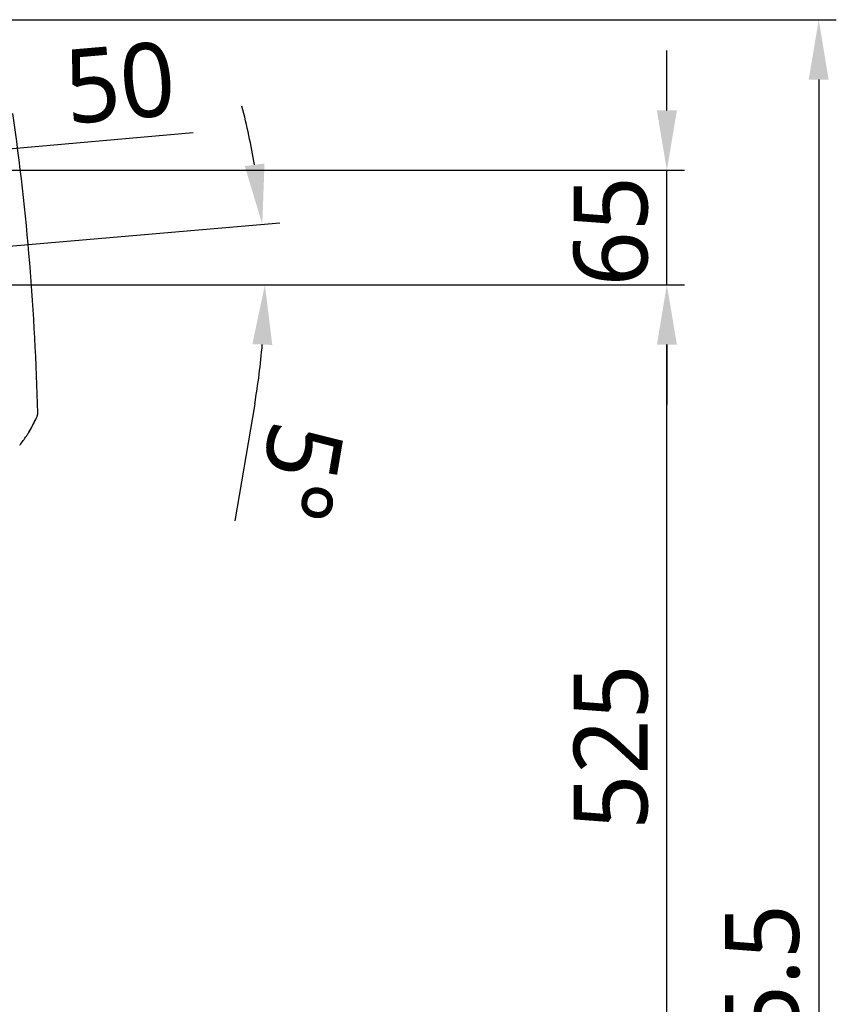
# Model space of a CAD drawing. Header units: millimetres. Extents: x 7426 to 8300, y 124 to 421.
# Tile 63 of 135: x 8009 to 8033, y 250 to 278. Entities that reach past the tile are written whole.
import ezdxf

# ---------------------------------------------------------------- set-up
doc = ezdxf.new("R2010")
doc.units = ezdxf.units.MM
doc.linetypes.add('CENTER', pattern=[0.6, 0.375, -0.075, 0.075, -0.075])
doc.layers.add('DIM', color=7, linetype='Continuous')
doc.layers.add('外形图', color=7, linetype='Continuous')
doc.styles.add('微软雅黑', font='msyh.ttc')
doc.dimstyles.new('尺寸标注_1_20比例', dxfattribs={"dimtxt": 2.1, "dimasz": 1.7, "dimexe": 0.5, "dimexo": 0.4, "dimgap": 0.5, "dimtad": 1, "dimdec": 1, "dimlfac": 20, "dimdsep": 46, "dimtxsty": '微软雅黑', "dimcen": 0.09, "dimadec": 0, "dimazin": 0, "dimtp": 0.01, "dimtm": 0.01, "dimtfac": 1, "dimtdec": 1, "dimtofl": 0, "dimtmove": 0, "dimatfit": 3, "dimfxl": 1, "dimtolj": 1, "dimarcsym": 0})

# ---------------------------------------------------------------- blocks, each defined once
blk = doc.blocks.new('*D1469')
at = {"layer": 'Defpoints', "color": 0}
for p in [(8004.456, 273.95), (8004.695, 271.215), (8002.205, 270.997)]:
    blk.add_point(p, dxfattribs=at)
at = {"layer": '外形图', "color": 0, "lineweight": -2, "ltscale": 20}
for p, q in [((8006.15, 274.098), (8014.342, 274.815)), ((8004.66, 271.613), (8004.412, 274.448)), ((8002.17, 271.395), (8001.922, 274.23)), ((8000.272, 273.584), (7998.579, 273.436))]:
    blk.add_line(p, q, dxfattribs=at)
at = {"layer": '外形图', "color": 0}
for points in [[(8006.125, 274.38), (8006.174, 273.816), (8004.456, 273.95)], [(8000.297, 273.302), (8000.247, 273.866), (8001.966, 273.732)]]:
    blk.add_solid(points, dxfattribs=at)
at = {"layer": '外形图', "color": 0, "insert": (8012.26, 276.225), "char_height": 2.1, "attachment_point": 5, "rotation": 5, "style": '微软雅黑'}
blk.add_mtext('\\A1;50', dxfattribs=at)
blk = doc.blocks.new('*D1474')
at = {"layer": 'Defpoints', "color": 0}
for p in [(8001.253, 278.022), (8006.141, 219.247), (8032.106, 219.247)]:
    blk.add_point(p, dxfattribs=at)
at = {"layer": '外形图', "color": 0, "lineweight": -2, "ltscale": 20}
for p, q in [((8001.653, 278.022), (8032.606, 278.022)), ((8032.106, 276.322), (8032.106, 220.947)), ((8006.541, 219.247), (8032.606, 219.247))]:
    blk.add_line(p, q, dxfattribs=at)
at = {"layer": '外形图', "color": 0}
for points in [[(8032.389, 276.322), (8031.823, 276.322), (8032.106, 278.022)], [(8031.823, 220.947), (8032.389, 220.947), (8032.106, 219.247)]]:
    blk.add_solid(points, dxfattribs=at)
at = {"layer": '外形图', "color": 0, "insert": (8030.515, 248.634), "char_height": 2.1, "attachment_point": 5, "rotation": 90, "style": '微软雅黑'}
blk.add_mtext('\\A1;1175.5', dxfattribs=at)
blk = doc.blocks.new('*D1512')
at = {"layer": 'Defpoints', "color": 0}
for p in [(8016.346, 271.643), (8004.695, 271.215), (8002.205, 271), (7998.742, 270.497), (8006.417, 270.497)]:
    blk.add_point(p, dxfattribs=at)
at = {"layer": 'DIM', "color": 0, "linetype": 'ByBlock', "lineweight": -2, "ltscale": 20}
for p, q in [((8005.094, 271.249), (8016.803, 272.258)), ((8006.817, 270.497), (8016.879, 270.497)), ((8016.09, 267.112), (8015.521, 263.795))]:
    blk.add_line(p, q, dxfattribs=at)
for start, end in [(9.7967, 14.6657), (350.2619, 355.1309)]:
    blk.add_arc((7996.368, 270.497), 20.01, start, end, dxfattribs=at)
at = {"layer": 'DIM', "color": 0}
for points in [[(8015.806, 273.865), (8016.368, 273.938), (8016.305, 272.215)], [(8016.589, 268.786), (8016.023, 268.81), (8016.379, 270.497)]]:
    blk.add_solid(points, dxfattribs=at)
at = {"layer": 'DIM', "color": 0, "insert": (8017.363, 265.186), "char_height": 2.1, "attachment_point": 5, "rotation": 260.2619, "style": '微软雅黑'}
blk.add_mtext('\\A1;5%%d', dxfattribs=at)
blk = doc.blocks.new('*D1521')
at = {"layer": 'Defpoints', "color": 0}
for p in [(7972.253, 275.472), (8011.003, 220.145), (8011.003, 204.003)]:
    blk.add_point(p, dxfattribs=at)
at = {"layer": 'DIM', "color": 0, "linetype": 'ByBlock', "lineweight": -2, "ltscale": 20}
for p, q in [((7972.253, 275.072), (7972.253, 203.503)), ((8011.003, 219.745), (8011.003, 203.503)), ((7973.953, 204.003), (8009.303, 204.003))]:
    blk.add_line(p, q, dxfattribs=at)
at = {"layer": 'DIM', "color": 0}
for points in [[(7973.953, 204.287), (7973.953, 203.72), (7972.253, 204.003)], [(8009.303, 203.72), (8009.303, 204.287), (8011.003, 204.003)]]:
    blk.add_solid(points, dxfattribs=at)
at = {"layer": 'DIM', "color": 0, "insert": (7991.628, 205.571), "char_height": 2.1, "attachment_point": 5, "style": '微软雅黑'}
blk.add_mtext('\\A1;775', dxfattribs=at)
blk = doc.blocks.new('*D1526')
at = {"layer": 'Defpoints', "color": 0}
for p in [(7995.978, 273.747), (8027.795, 273.747), (8006.417, 270.497)]:
    blk.add_point(p, dxfattribs=at)
at = {"layer": 'DIM', "color": 0, "lineweight": -2}
for p, q in [((8027.795, 275.447), (8027.795, 277.147)), ((7996.378, 273.747), (8028.295, 273.747)), ((8027.795, 270.497), (8027.795, 273.747)), ((8006.817, 270.497), (8028.295, 270.497)), ((8027.795, 268.797), (8027.795, 267.097))]:
    blk.add_line(p, q, dxfattribs=at)
at = {"layer": 'DIM', "color": 0}
for points in [[(8027.511, 275.447), (8028.078, 275.447), (8027.795, 273.747)], [(8028.078, 268.797), (8027.511, 268.797), (8027.795, 270.497)]]:
    blk.add_solid(points, dxfattribs=at)
at = {"layer": 'DIM', "color": 0, "insert": (8026.209, 272.018), "char_height": 2.1, "attachment_point": 5, "rotation": 90, "style": '微软雅黑'}
blk.add_mtext('\\A1;65', dxfattribs=at)
blk = doc.blocks.new('*D1528')
at = {"layer": 'Defpoints', "color": 0}
for p in [(8006.817, 270.497), (8027.795, 270.497), (8010.246, 244.247)]:
    blk.add_point(p, dxfattribs=at)
at = {"layer": 'DIM', "color": 0, "lineweight": -2}
for p, q in [((8007.217, 270.497), (8028.295, 270.497)), ((8027.795, 245.947), (8027.795, 268.797)), ((8010.646, 244.247), (8028.295, 244.247))]:
    blk.add_line(p, q, dxfattribs=at)
at = {"layer": 'DIM', "color": 0}
for points in [[(8028.078, 268.797), (8027.511, 268.797), (8027.795, 270.497)], [(8027.511, 245.947), (8028.078, 245.947), (8027.795, 244.247)]]:
    blk.add_solid(points, dxfattribs=at)
at = {"layer": 'DIM', "color": 0, "insert": (8026.209, 257.372), "char_height": 2.1, "attachment_point": 5, "rotation": 90, "style": '微软雅黑'}
blk.add_mtext('\\A1;525', dxfattribs=at)

msp = doc.modelspace()

# ---------------------------------------------------------------- linework, layer by layer
at = {"layer": '外形图', "linetype": 'CENTER', "ltscale": 5}
msp.add_line((7970.0105, 273.7467), (8010.4048, 273.7467), dxfattribs=at)
at = {"layer": '外形图', "linetype": 'Continuous'}
for p, q in [((8009.8712, 266.6753), (8009.9087, 266.7582)), ((8009.9087, 266.7582), (8009.911, 266.7637)), ((8009.911, 266.7637), (8009.9169, 266.7801)), ((8009.9169, 266.7801), (8009.9195, 266.7893)), ((8009.9169, 266.7801), (8009.9195, 266.7893)), ((8009.9195, 266.7893), (8009.9219, 266.7979)), ((8009.9195, 266.7893), (8009.9219, 266.7979)), ((8009.9219, 266.7979), (8009.9253, 266.8154)), ((8009.9253, 266.8153), (8009.9274, 266.8329)), ((8009.9253, 266.8154), (8009.9274, 266.8329)), ((8009.6715, 266.3032), (8009.7409, 266.4216)), ((8009.6715, 266.3031), (8009.738, 266.4165)), ((8009.738, 266.4165), (8009.7409, 266.4216)), ((8009.7409, 266.4216), (8009.8075, 266.5454)), ((8009.7409, 266.4216), (8009.7441, 266.4274)), ((8009.7441, 266.4274), (8009.773, 266.4813)), ((8009.8075, 266.5454), (8009.8098, 266.5499)), ((8009.8098, 266.5499), (8009.8075, 266.5454)), ((8009.8098, 266.5499), (8009.8688, 266.6705)), ((8009.8688, 266.6705), (8009.8712, 266.6753)), ((8009.6708, 266.3019), (8009.6715, 266.3031)), ((8009.6715, 266.3031), (8009.6718, 266.3035)), ((8009.6718, 266.3035), (8009.6721, 266.3041))]:
    msp.add_line(p, q, dxfattribs=at)
msp.add_lwpolyline([(8009.9274, 266.8329), (8009.9281, 266.8505), (8009.928, 266.8563)], dxfattribs=at)
msp.add_lwpolyline([(8009.9274, 266.8329), (8009.9281, 266.8505), (8009.928, 266.8563)], dxfattribs=at)
for centre, radius, start, end in [((7937.3246, 265.1108), 72.6244, 1.377211, 8.109738), ((8006.4438, 268.2749), 3.7823, 335.13449, 336.35912), ((8009.6976, 266.8506), 0.2304, 336.35989, 338.27057), ((8009.6968, 266.8509), 0.2312, 338.27088, 342.16664), ((8009.6973, 266.8507), 0.2307, 342.16482, 346.27817), ((8009.6973, 266.8508), 0.2308, 346.27902, 350.856), ((8009.6974, 266.8507), 0.2307, 350.85607, 355.26221), ((8009.6968, 266.8508), 0.2312, 355.26081, 359.49022), ((8009.6976, 266.8508), 0.2304, 359.49061, 1.37658), ((8006.4423, 268.2752), 3.7837, 328.60367, 330.57716), ((8006.4399, 268.2766), 3.7866, 330.57695, 330.76657), ((8006.4384, 268.2775), 3.7883, 330.76672, 332.79299), ((8006.4392, 268.2771), 3.7874, 332.86898, 334.89967), ((8006.4416, 268.2759), 3.7847, 334.8999, 335.13459), ((8006.1447, 268.5077), 4.1593, 322.60854, 326.83306), ((8006.1563, 268.4989), 4.1447, 321.83797, 322.60784)]:
    msp.add_arc(centre, radius, start, end, dxfattribs=at)
msp.add_open_spline([(8009.6263, 266.2323), (8009.6318, 266.2406), (8009.6467, 266.2637), (8009.6615, 266.2869), (8009.6708, 266.3019)], degree=3, knots=[0, 0, 0, 0, 0.3608336, 1, 1, 1, 1], dxfattribs=at)

# ---------------------------------------------------------------- dimensions: what is measured, and where the dimension line sits
at = {"layer": 'DIM'}
dim = msp.add_linear_dim(base=(8027.7947, 273.7467), p1=(8006.4174, 270.4967), p2=(7995.9784, 273.7467), angle=90, dimstyle='尺寸标注_1_20比例', override={"dimtofl": 1}, dxfattribs=at)
dim.commit()
dim.dimension.update_dxf_attribs({"geometry": '*D1526', "text_midpoint": (8027.7947, 272.0179), "dimtype": 160})
at = {"layer": 'DIM', "linetype": 'ByBlock', "ltscale": 20}
dim = msp.add_linear_dim(base=(8011.0034, 204.0032), p1=(7972.2534, 275.4716), p2=(8011.0034, 220.145), dimstyle='尺寸标注_1_20比例', dxfattribs=at)
dim.commit()
dim.dimension.update_dxf_attribs({"geometry": '*D1521', "text_midpoint": (7991.6284, 204.0032), "dimtype": 160})
dim = msp.add_angular_dim_2l(base=(8016.3457, 271.6433), line1=((7998.7418, 270.4967), (8006.4174, 270.4967)), line2=((8002.2049, 270.9999), (8004.695, 271.2146)), dimstyle='尺寸标注_1_20比例', dxfattribs=at)
dim.commit()
dim.dimension.update_dxf_attribs({"geometry": '*D1512', "text_midpoint": (8017.3627, 265.1862)})
at = {"layer": 'DIM'}
dim = msp.add_linear_dim(base=(8027.7947, 270.4967), p1=(8010.2462, 244.2467), p2=(8006.8174, 270.4967), angle=90, dimstyle='尺寸标注_1_20比例', dxfattribs=at)
dim.commit()
dim.dimension.update_dxf_attribs({"geometry": '*D1528', "text_midpoint": (8026.2088, 257.3717)})
at = {"layer": '外形图', "ltscale": 20}
for base, p1, p2, angle, picture, middle, dimtype in [((8032.1061, 219.2467), (8001.2534, 278.0216), (8006.1415, 219.2467), 90, '*D1474', (8032.1061, 248.6342), 160), ((8004.4561, 273.95), (8002.2049, 270.997), (8004.6953, 271.2149), 5, '*D1469', (8012.3987, 274.6449), 161)]:
    dim = msp.add_linear_dim(base=base, p1=p1, p2=p2, angle=angle, dimstyle='尺寸标注_1_20比例', dxfattribs=at)
    dim.commit()
    dim.dimension.update_dxf_attribs({"geometry": picture, "text_midpoint": middle, "dimtype": dimtype})

doc.saveas('drawing.dxf')
